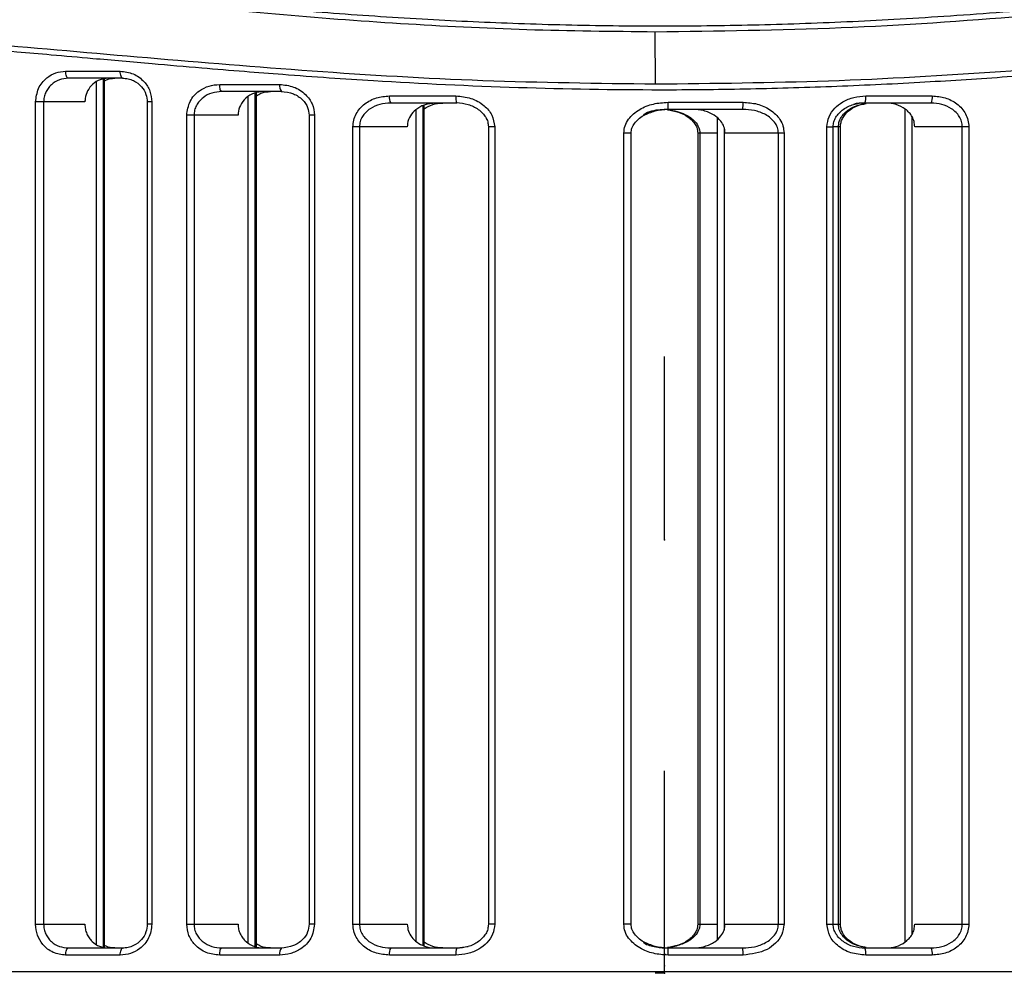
# Model space of a CAD drawing. Header units: millimetres. Extents: x -247 to 109, y -16 to 256.
# Tile 5 of 13: x -19 to 22, y 68 to 109. Entities that reach past the tile are written whole.
import ezdxf

# ---------------------------------------------------------------- set-up
doc = ezdxf.new("R2010")
doc.units = ezdxf.units.MM
doc.header["$PDSIZE"] = -1

msp = doc.modelspace()

# ---------------------------------------------------------------- linework, layer by layer
at = {"color": 7, "linetype": 'Continuous', "lineweight": 25}
for p, q in [((7.603, 105.814), (7.585, 108.007)), ((-17.313, 106.35), (-15.007, 106.35)), ((-14.897, 106.05), (-17.192, 106.05)), ((-15.666, 69.307), (-15.666, 106.05)), ((-16.01, 69.463), (-16.01, 105.896)), ((-15.715, 69.346), (-15.715, 106.013)), ((-10.806, 105.792), (-8.273, 105.792)), ((-8.195, 105.492), (-10.716, 105.492)), ((-9.601, 69.526), (-9.601, 105.272)), ((-9.307, 69.369), (-9.307, 105.429)), ((-9.256, 69.361), (-9.256, 105.438)), ((-3.641, 105.305), (-0.832, 105.305)), ((16.481, 105.305), (19.292, 105.305)), ((-18.583, 70.307), (-18.583, 105.05)), ((-16.499, 105.05), (-18.583, 105.05)), ((-18.244, 105.05), (-18.244, 70.307)), ((-13.865, 105.05), (-13.865, 70.307)), ((-13.669, 105.05), (-13.865, 105.05)), ((-13.669, 105.05), (-13.669, 70.307)), ((-0.79, 105.005), (-3.585, 105.005)), ((-2.217, 69.42), (-2.217, 104.893)), ((-2.175, 69.398), (-2.175, 104.917)), ((8.128, 104.739), (8.129, 105.039)), ((8.129, 105.039), (11.301, 105.039)), ((17.632, 105.005), (16.285, 105.005)), ((19.238, 105.005), (16.44, 105.005)), ((-12.199, 70.307), (-12.199, 104.492)), ((-10.032, 104.492), (-12.199, 104.492)), ((-11.891, 104.492), (-11.891, 70.307)), ((-7.03, 104.492), (-7.03, 70.307)), ((-6.801, 104.492), (-7.03, 104.492)), ((-6.801, 104.492), (-6.801, 70.307)), ((-2.512, 69.591), (-2.512, 104.727)), ((11.285, 104.739), (8.128, 104.739)), ((18.13, 104.759), (18.13, 69.553)), ((18.421, 104.448), (18.421, 69.864)), ((-5.18, 70.307), (-5.18, 104.005)), ((-2.885, 104.005), (-5.18, 104.005)), ((-4.905, 104.005), (-4.905, 70.307)), ((0.542, 104.005), (0.542, 70.307)), ((0.808, 104.005), (0.542, 104.005)), ((0.808, 104.005), (0.808, 70.307)), ((10.208, 104.375), (10.208, 69.669)), ((14.84, 70.307), (14.84, 104.005)), ((14.84, 104.005), (15.108, 104.005)), ((15.108, 70.307), (15.108, 104.005)), ((15.413, 104.005), (15.108, 104.005)), ((15.324, 70.307), (15.324, 104.005)), ((15.413, 70.307), (15.413, 104.005)), ((20.833, 104.005), (18.548, 104.005)), ((20.558, 70.307), (20.558, 104.005)), ((20.833, 104.005), (20.833, 70.307)), ((6.263, 70.307), (6.263, 103.739)), ((6.571, 103.739), (6.263, 103.739)), ((6.571, 70.307), (6.571, 103.739)), ((9.384, 103.739), (9.384, 70.307)), ((10.208, 103.739), (9.384, 103.739)), ((9.471, 103.739), (9.471, 70.307)), ((10.499, 103.963), (10.499, 70.064)), ((13.029, 103.739), (10.54, 103.739)), ((12.792, 70.307), (12.792, 103.739)), ((13.029, 103.739), (13.029, 70.307)), ((-18.583, 70.307), (-16.499, 70.307)), ((-13.669, 70.307), (-13.865, 70.307)), ((-12.199, 70.307), (-10.032, 70.307)), ((-6.801, 70.307), (-7.03, 70.307)), ((-5.18, 70.307), (-2.885, 70.307)), ((0.808, 70.307), (0.542, 70.307)), ((6.571, 70.307), (6.263, 70.307)), ((9.384, 70.307), (10.208, 70.307)), ((10.54, 70.307), (13.029, 70.307)), ((14.84, 70.307), (15.413, 70.307)), ((18.548, 70.307), (20.833, 70.307)), ((-17.192, 69.307), (-14.897, 69.307)), ((-10.716, 69.307), (-8.195, 69.307)), ((-3.585, 69.307), (-0.79, 69.307)), ((-0.79, 69.307), (-0.316, 69.366)), ((8.129, 69.007), (8.128, 69.307)), ((8.128, 69.307), (11.285, 69.307)), ((16.44, 69.307), (19.238, 69.307)), ((-15.007, 69.007), (-17.313, 69.007)), ((-8.273, 69.007), (-10.806, 69.007)), ((-0.832, 69.007), (-3.641, 69.007)), ((11.301, 69.007), (8.129, 69.007)), ((19.292, 69.007), (16.481, 69.007)), ((-53.707, 68.307), (69.611, 68.307))]:
    msp.add_line(p, q, dxfattribs=at)
at = {"color": 7, "linetype": 'Continuous'}
for p, q in [((7.977, 86.557), (7.977, 94.293)), ((7.977, 86.557), (7.977, 94.293)), ((7.977, 86.557), (7.968, 86.557)), ((7.977, 86.557), (7.987, 86.557)), ((7.977, 69.057), (7.977, 76.793)), ((7.977, 68.557), (7.977, 76.293)), ((7.977, 68.237), (7.977, 75.973)), ((7.977, 69.057), (7.987, 69.057)), ((7.977, 68.237), (7.584, 68.237)), ((7.977, 68.557), (7.968, 68.557))]:
    msp.add_line(p, q, dxfattribs=at)
at = {"color": 7, "linetype": 'Continuous', "lineweight": 25, "flags": 128}
for points in [[(-17.192, 106.05), (-17.215, 106.056), (-17.238, 106.073), (-17.259, 106.101), (-17.277, 106.138), (-17.293, 106.184), (-17.304, 106.235), (-17.311, 106.292), (-17.313, 106.35)], [(-14.897, 106.05), (-14.918, 106.056), (-14.939, 106.073), (-14.958, 106.101), (-14.975, 106.138), (-14.988, 106.184), (-14.999, 106.235), (-15.005, 106.292), (-15.007, 106.35)], [(-10.716, 105.492), (-10.734, 105.498), (-10.751, 105.515), (-10.766, 105.542), (-10.78, 105.58), (-10.791, 105.625), (-10.8, 105.677), (-10.805, 105.733), (-10.806, 105.792)], [(-17.313, 69.007), (-17.311, 69.066), (-17.304, 69.122), (-17.293, 69.174), (-17.277, 69.219), (-17.259, 69.257), (-17.238, 69.285), (-17.215, 69.302), (-17.192, 69.307)], [(-15.007, 69.007), (-15.005, 69.066), (-14.999, 69.122), (-14.988, 69.174), (-14.975, 69.219), (-14.958, 69.257), (-14.939, 69.285), (-14.918, 69.302), (-14.897, 69.307)], [(-10.806, 69.007), (-10.805, 69.066), (-10.8, 69.122), (-10.791, 69.174), (-10.78, 69.219), (-10.766, 69.257), (-10.751, 69.285), (-10.734, 69.302), (-10.716, 69.307)]]:
    msp.add_lwpolyline(points, dxfattribs=at)
at = {"color": 7, "linetype": 'Continuous', "lineweight": 25}
for centre, radius, start, end in [((-7.926, 105.722), 0.354, 168.6045, 220.5451), ((-3.195, 105.233), 0.451, 170.7641, 210.2968), ((-0.268, 105.232), 0.569, 172.5718, 203.4739), ((15.899, 105.232), 0.586, 337.2935, 7.2104), ((18.837, 105.233), 0.461, 330.4188, 9.0583), ((9.879, 104.965), 1.424, 350.9014, 3.0102), ((-7.926, 69.077), 0.354, 139.4549, 191.3955), ((-3.195, 69.08), 0.451, 149.7032, 189.2359), ((-0.268, 69.081), 0.569, 156.5261, 187.4282), ((9.879, 69.082), 1.424, 356.9898, 9.0986), ((15.899, 69.081), 0.586, 352.7896, 22.7065), ((18.837, 69.08), 0.461, 350.9417, 29.5812)]:
    msp.add_arc(centre, radius, start, end, dxfattribs=at)
for points, knots in [([(-58.522, 105.347), (-58.5, 105.36), (-58.457, 105.386), (-58.064, 105.607), (-57.439, 105.961), (-56.556, 106.442), (-55.695, 106.882), (-55.013, 107.213), (-54.603, 107.407), (-54.139, 107.619), (-53.736, 107.798), (-53.41, 107.939), (-53.174, 108.039), (-52.905, 108.151), (-52.471, 108.328), (-52.042, 108.497), (-51.328, 108.767), (-50.463, 109.075), (-49.162, 109.496), (-47.762, 109.893), (-45.777, 110.378), (-43.137, 110.871), (-39.683, 111.248), (-35.938, 111.383), (-32.534, 111.307), (-29.559, 111.127), (-27.156, 110.931), (-24.697, 110.694), (-22.387, 110.451), (-20.036, 110.193), (-17.687, 109.934), (-15.489, 109.695), (-14.148, 109.554), (-13.641, 109.501)], [0, 0, 0, 0, 0.050472, 0.100069, 0.149664, 0.199524, 0.250135, 0.264199, 0.279367, 0.29564, 0.313018, 0.319612, 0.327029, 0.335272, 0.344338, 0.366042, 0.372326, 0.403799, 0.43472, 0.468559, 0.500429, 0.563309, 0.625607, 0.68688, 0.749641, 0.783765, 0.819142, 0.853479, 0.887283, 0.914212, 0.948424, 0.980483, 1, 1, 1, 1]), ([(-13.62, 109.252), (-16.044, 109.517), (-20.896, 110.048), (-27.702, 110.791), (-34.043, 111.188), (-39.803, 111.067), (-44.89, 110.393), (-49.234, 109.291), (-52.791, 107.988), (-55.538, 106.712), (-57.393, 105.708), (-58.359, 105.156), (-58.32, 105.173), (-58.305, 105.179)], [0, 0, 0, 0, 0.094411, 0.189028, 0.283393, 0.376905, 0.471285, 0.565873, 0.660188, 0.755204, 0.849632, 0.944283, 1, 1, 1, 1]), ([(-13.641, 109.501), (-12.383, 109.375), (-9.868, 109.122), (-5.981, 108.795), (-2.084, 108.536), (1.86, 108.354), (5.796, 108.261), (9.758, 108.26), (13.72, 108.353), (17.056, 108.505), (19.819, 108.675), (22.019, 108.834), (24.243, 109.017), (26.464, 109.219), (28.571, 109.427), (30.726, 109.651), (32.981, 109.894), (35.136, 110.132), (37.196, 110.358), (39.084, 110.561), (41.051, 110.761), (42.982, 110.942), (44.874, 111.097), (47.563, 111.275), (50.912, 111.385), (54.793, 111.288), (57.766, 111.003), (59.996, 110.661), (61.598, 110.353), (63.104, 110.004), (64.511, 109.624), (65.843, 109.215), (67.216, 108.743), (68.547, 108.232), (69.783, 107.71), (70.854, 107.221), (71.794, 106.764), (72.792, 106.252), (73.683, 105.77), (74.343, 105.409), (74.432, 105.368), (74.477, 105.347)], [0, 0, 0, 0, 0.031417, 0.062805, 0.094826, 0.12527, 0.15681, 0.18806, 0.21891, 0.250625, 0.267514, 0.285233, 0.303786, 0.321706, 0.339855, 0.356148, 0.375854, 0.397226, 0.411851, 0.429947, 0.447507, 0.465181, 0.483264, 0.500801, 0.542619, 0.583505, 0.62502, 0.645672, 0.666467, 0.68777, 0.708071, 0.728371, 0.750225, 0.777187, 0.801644, 0.826009, 0.850715, 0.875387, 0.917528, 0.958008, 1, 1, 1, 1]), ([(74.348, 105.133), (74.316, 105.147), (74.248, 105.176), (73.425, 105.628), (71.832, 106.489), (69.216, 107.731), (65.773, 109.049), (61.539, 110.209), (56.554, 110.981), (50.879, 111.207), (44.613, 110.899), (37.855, 110.203), (30.689, 109.383), (23.196, 108.642), (15.451, 108.104), (10.208, 108.039), (7.585, 108.007)], [0, 0, 0, 0, 0.050454, 0.106164, 0.180376, 0.255284, 0.32977, 0.404385, 0.478837, 0.552592, 0.627001, 0.701505, 0.775662, 0.850441, 0.925164, 1, 1, 1, 1]), ([(7.585, 108.007), (5.778, 108.026), (2.173, 108.065), (-3.187, 108.338), (-8.476, 108.735), (-11.904, 109.079), (-13.62, 109.252)], [0, 0, 0, 0, 0.250445, 0.499616, 0.749363, 1, 1, 1, 1]), ([(-53.75, 102.327), (-53.263, 102.579), (-52.292, 103.083), (-49.808, 104.227), (-46.626, 105.449), (-42.695, 106.601), (-38.066, 107.497), (-32.784, 107.957), (-26.932, 107.955), (-20.619, 107.525), (-13.925, 106.921), (-6.923, 106.342), (0.281, 105.907), (5.166, 105.845), (7.603, 105.814)], [0, 0, 0, 0, 0.0833834, 0.1664591, 0.2501278, 0.3332445, 0.4163966, 0.5002453, 0.5832777, 0.6665214, 0.7502089, 0.8333055, 0.9168503, 1, 1, 1, 1]), ([(69.548, 102.102), (69.187, 102.285), (68.468, 102.651), (66.804, 103.44), (64.735, 104.321), (62.379, 105.188), (59.874, 105.951), (57.31, 106.582), (54.535, 107.098), (51.513, 107.477), (48.27, 107.682), (44.846, 107.728), (41.268, 107.615), (37.597, 107.372), (33.622, 107.041), (29.646, 106.685), (25.769, 106.355), (22.234, 106.085), (18.696, 105.858), (15.068, 105.686), (11.415, 105.58), (7, 105.535), (1.742, 105.625), (-2.921, 105.849), (-6.216, 106.064), (-8.032, 106.195), (-9.828, 106.336), (-11.672, 106.488), (-13.815, 106.673), (-15.934, 106.859), (-17.831, 107.027), (-19.547, 107.175), (-21.248, 107.313), (-23.051, 107.446), (-25.556, 107.605), (-28.769, 107.73), (-32.095, 107.693), (-34.834, 107.541), (-37.051, 107.325), (-39.149, 107.026), (-41.143, 106.655), (-42.98, 106.233), (-44.732, 105.756), (-46.482, 105.207), (-48.158, 104.604), (-49.659, 104), (-50.951, 103.432), (-52.053, 102.913), (-52.983, 102.448), (-53.425, 102.217), (-53.646, 102.102)], [0, 0, 0, 0, 0.031377, 0.062613, 0.093952, 0.125314, 0.150963, 0.175676, 0.20048, 0.225143, 0.250218, 0.275016, 0.299265, 0.323869, 0.347483, 0.375029, 0.397276, 0.417251, 0.437499, 0.458952, 0.479779, 0.499986, 0.534214, 0.569411, 0.580305, 0.591813, 0.60139, 0.612212, 0.624854, 0.640217, 0.651146, 0.660274, 0.67264, 0.683771, 0.695428, 0.722372, 0.749626, 0.767459, 0.785029, 0.802858, 0.820608, 0.838662, 0.855629, 0.874605, 0.897103, 0.91763, 0.937344, 0.958701, 0.979398, 1, 1, 1, 1]), ([(7.603, 105.814), (10.042, 105.839), (14.943, 105.891), (22.192, 106.313), (29.242, 106.89), (36.003, 107.5), (42.381, 107.946), (48.293, 107.965), (53.642, 107.521), (58.343, 106.633), (62.35, 105.476), (65.6, 104.245), (68.145, 103.091), (69.15, 102.581), (69.653, 102.327)], [0, 0, 0, 0, 0.082766, 0.166311, 0.249538, 0.332695, 0.416463, 0.499377, 0.58239, 0.66618, 0.749386, 0.832914, 0.916439, 1, 1, 1, 1]), ([(-18.583, 105.05), (-18.557, 105.248), (-18.505, 105.644), (-18.154, 106.067), (-17.74, 106.308), (-17.455, 106.336), (-17.313, 106.35)], [0, 0, 0, 0, 0.279229, 0.558458, 0.778869, 1, 1, 1, 1]), ([(-17.192, 106.05), (-17.323, 106.037), (-17.586, 106.011), (-17.878, 105.829), (-18.059, 105.63), (-18.163, 105.452), (-18.231, 105.257), (-18.24, 105.119), (-18.244, 105.05)], [0, 0, 0, 0, 0.2501463, 0.4994384, 0.6281705, 0.7496353, 0.8760996, 1, 1, 1, 1]), ([(-15.513, 106.05), (-15.631, 106.038), (-15.867, 106.013), (-16.177, 105.819), (-16.397, 105.539), (-16.49, 105.263), (-16.497, 105.1), (-16.499, 105.05)], [0, 0, 0, 0, 0.236086, 0.472513, 0.698632, 0.90855, 1, 1, 1, 1]), ([(-15.666, 105.942), (-15.647, 105.955), (-15.523, 106.041), (-15.37, 106.046), (-15.241, 106.05)], [0, 0, 0, 0, 0.150764, 1, 1, 1, 1]), ([(-15.007, 106.35), (-14.82, 106.328), (-14.447, 106.284), (-14.006, 105.956), (-13.722, 105.524), (-13.687, 105.208), (-13.669, 105.05)], [0, 0, 0, 0, 0.28011, 0.559487, 0.779519, 1, 1, 1, 1]), ([(-14.917, 106.055), (-14.835, 106.05), (-14.675, 106.039), (-14.389, 105.938), (-14.107, 105.731), (-13.9, 105.399), (-13.876, 105.16), (-13.865, 105.05)], [0, 0, 0, 0, 0.157049, 0.305818, 0.572882, 0.802738, 1, 1, 1, 1]), ([(-12.199, 104.492), (-12.169, 104.695), (-12.109, 105.101), (-11.713, 105.52), (-11.263, 105.752), (-10.959, 105.779), (-10.806, 105.792)], [0, 0, 0, 0, 0.27893, 0.558352, 0.779136, 1, 1, 1, 1]), ([(-8.273, 105.792), (-8.074, 105.771), (-7.675, 105.729), (-7.19, 105.414), (-6.864, 104.982), (-6.822, 104.655), (-6.801, 104.492)], [0, 0, 0, 0, 0.279096, 0.558722, 0.779537, 1, 1, 1, 1]), ([(-10.716, 105.492), (-10.858, 105.48), (-11.141, 105.455), (-11.465, 105.283), (-11.673, 105.087), (-11.794, 104.907), (-11.875, 104.707), (-11.886, 104.563), (-11.891, 104.492)], [0, 0, 0, 0, 0.249983, 0.499597, 0.629507, 0.749823, 0.876819, 1, 1, 1, 1]), ([(-8.947, 105.492), (-9.083, 105.478), (-9.356, 105.451), (-9.709, 105.238), (-9.947, 104.935), (-10.027, 104.665), (-10.032, 104.522), (-10.032, 104.492)], [0, 0, 0, 0, 0.253958, 0.508595, 0.742102, 0.945783, 1, 1, 1, 1]), ([(-9.256, 105.309), (-9.192, 105.352), (-9.013, 105.471), (-8.799, 105.483), (-8.662, 105.492)], [0, 0, 0, 0, 0.361623, 1, 1, 1, 1]), ([(-8.21, 105.497), (-8.034, 105.477), (-7.704, 105.439), (-7.312, 105.177), (-7.071, 104.846), (-7.043, 104.603), (-7.03, 104.492)], [0, 0, 0, 0, 0.309746, 0.580051, 0.808613, 1, 1, 1, 1]), ([(-5.18, 104.005), (-5.173, 104.099), (-5.16, 104.287), (-5.051, 104.55), (-4.891, 104.783), (-4.617, 105.037), (-4.195, 105.258), (-3.825, 105.29), (-3.641, 105.305)], [0, 0, 0, 0, 0.124007, 0.250357, 0.373321, 0.500937, 0.75085, 1, 1, 1, 1]), ([(-0.832, 105.305), (-0.617, 105.286), (-0.188, 105.247), (0.346, 104.949), (0.729, 104.518), (0.781, 104.176), (0.808, 104.005)], [0, 0, 0, 0, 0.279652, 0.559496, 0.779961, 1, 1, 1, 1]), ([(14.84, 104.005), (14.859, 104.15), (14.896, 104.439), (15.158, 104.801), (15.521, 105.081), (15.975, 105.269), (16.312, 105.293), (16.481, 105.305)], [0, 0, 0, 0, 0.185971, 0.372348, 0.559858, 0.779869, 1, 1, 1, 1]), ([(19.292, 105.305), (19.476, 105.29), (19.846, 105.259), (20.268, 105.038), (20.543, 104.784), (20.703, 104.552), (20.811, 104.289), (20.826, 104.1), (20.833, 104.005)], [0, 0, 0, 0, 0.24876, 0.498271, 0.626074, 0.749285, 0.873891, 1, 1, 1, 1]), ([(-3.585, 105.005), (-3.737, 104.994), (-4.042, 104.972), (-4.401, 104.812), (-4.641, 104.62), (-4.786, 104.44), (-4.885, 104.233), (-4.899, 104.08), (-4.905, 104.005)], [0, 0, 0, 0, 0.249462, 0.499506, 0.63111, 0.750073, 0.877984, 1, 1, 1, 1]), ([(-1.678, 105.005), (-1.845, 104.989), (-2.15, 104.96), (-2.521, 104.748), (-2.768, 104.476), (-2.874, 104.213), (-2.882, 104.052), (-2.885, 104.005)], [0, 0, 0, 0, 0.290814, 0.527642, 0.723003, 0.919467, 1, 1, 1, 1]), ([(-2.175, 104.759), (-2.057, 104.83), (-1.814, 104.976), (-1.531, 104.995), (-1.385, 105.005)], [0, 0, 0, 0, 0.48555, 1, 1, 1, 1]), ([(-0.805, 105.026), (-0.64, 105.01), (-0.315, 104.977), (0.056, 104.795), (0.296, 104.592), (0.433, 104.414), (0.525, 104.215), (0.538, 104.075), (0.544, 104.005)], [0, 0, 0, 0, 0.267025, 0.527028, 0.652375, 0.772852, 0.887862, 1, 1, 1, 1]), ([(6.263, 103.739), (6.274, 103.844), (6.296, 104.053), (6.452, 104.327), (6.666, 104.558), (7.009, 104.797), (7.504, 104.997), (7.92, 105.025), (8.129, 105.039)], [0, 0, 0, 0, 0.125054, 0.250227, 0.370775, 0.50092, 0.749957, 1, 1, 1, 1]), ([(11.301, 105.039), (11.5, 105.025), (11.897, 104.997), (12.364, 104.79), (12.678, 104.544), (12.868, 104.311), (13.001, 104.04), (13.019, 103.84), (13.029, 103.739)], [0, 0, 0, 0, 0.249427, 0.49868, 0.627637, 0.749411, 0.87456, 1, 1, 1, 1]), ([(15.106, 104.005), (15.112, 104.074), (15.125, 104.214), (15.216, 104.412), (15.352, 104.59), (15.592, 104.794), (15.963, 104.977), (16.29, 105.01), (16.455, 105.026)], [0, 0, 0, 0, 0.111439, 0.226177, 0.346237, 0.471815, 0.73225, 1, 1, 1, 1]), ([(15.324, 104.005), (15.332, 104.082), (15.348, 104.242), (15.464, 104.452), (15.628, 104.632), (15.888, 104.816), (16.168, 104.942), (16.382, 104.962), (16.438, 104.968)], [0, 0, 0, 0, 0.144148, 0.299048, 0.438701, 0.598077, 0.895792, 1, 1, 1, 1]), ([(15.411, 104.005), (15.416, 104.066), (15.427, 104.187), (15.518, 104.423), (15.73, 104.682), (16.083, 104.901), (16.357, 104.96), (16.496, 104.99)], [0, 0, 0, 0, 0.1152703, 0.2315927, 0.4756006, 0.7340356, 1, 1, 1, 1]), ([(16.44, 105.005), (16.277, 105.006), (16.112, 105.006), (15.963, 104.945), (15.96, 104.944)], [0, 0, 0, 0, 0.9852961, 1, 1, 1, 1]), ([(18.548, 104.005), (18.542, 104.079), (18.531, 104.225), (18.445, 104.427), (18.319, 104.606), (18.103, 104.801), (17.772, 104.97), (17.484, 104.993), (17.34, 105.005)], [0, 0, 0, 0, 0.125377, 0.250092, 0.372817, 0.500602, 0.750381, 1, 1, 1, 1]), ([(20.558, 104.005), (20.552, 104.08), (20.539, 104.234), (20.438, 104.441), (20.292, 104.622), (20.053, 104.813), (19.694, 104.972), (19.39, 104.994), (19.238, 105.005)], [0, 0, 0, 0, 0.122563, 0.251126, 0.370074, 0.501738, 0.751134, 1, 1, 1, 1]), ([(6.571, 103.739), (6.578, 103.81), (6.593, 103.955), (6.709, 104.159), (6.878, 104.33), (7.011, 104.443), (7.093, 104.476), (7.096, 104.477)], [0, 0, 0, 0, 0.22262, 0.461609, 0.71914, 0.991123, 1, 1, 1, 1]), ([(8.128, 104.739), (8.018, 104.734), (7.673, 104.716), (7.298, 104.658), (7.098, 104.513), (7.092, 104.508)], [0, 0, 0, 0, 0.31011, 0.977701, 1, 1, 1, 1]), ([(7.096, 104.477), (7.255, 104.553), (7.582, 104.708), (7.943, 104.732), (8.128, 104.744)], [0, 0, 0, 0, 0.488688, 1, 1, 1, 1]), ([(8.102, 104.725), (8.259, 104.697), (8.569, 104.643), (8.921, 104.465), (9.15, 104.273), (9.281, 104.109), (9.369, 103.927), (9.379, 103.801), (9.384, 103.739)], [0, 0, 0, 0, 0.272693, 0.536245, 0.662285, 0.782153, 0.894151, 1, 1, 1, 1]), ([(8.117, 104.721), (8.131, 104.72), (8.382, 104.705), (8.797, 104.576), (9.231, 104.296), (9.408, 104.033), (9.463, 103.864), (9.469, 103.78), (9.471, 103.739)], [0, 0, 0, 0, 0.022345, 0.418363, 0.708145, 0.862425, 0.932572, 1, 1, 1, 1]), ([(10.54, 103.739), (10.53, 103.831), (10.51, 104.013), (10.346, 104.28), (10.056, 104.532), (9.64, 104.707), (9.323, 104.729), (9.172, 104.739)], [0, 0, 0, 0, 0.146214, 0.291841, 0.490421, 0.757167, 1, 1, 1, 1]), ([(12.792, 103.739), (12.783, 103.819), (12.765, 103.986), (12.637, 104.2), (12.459, 104.381), (12.181, 104.563), (11.781, 104.71), (11.451, 104.729), (11.285, 104.739)], [0, 0, 0, 0, 0.120254, 0.250209, 0.367278, 0.50079, 0.750299, 1, 1, 1, 1]), ([(-17.313, 69.007), (-17.494, 69.03), (-17.855, 69.075), (-18.274, 69.408), (-18.535, 69.84), (-18.567, 70.151), (-18.583, 70.307)], [0, 0, 0, 0, 0.280008, 0.559205, 0.779295, 1, 1, 1, 1]), ([(-18.244, 70.307), (-18.24, 70.239), (-18.231, 70.1), (-18.163, 69.905), (-18.059, 69.727), (-17.878, 69.528), (-17.585, 69.347), (-17.323, 69.32), (-17.192, 69.307)], [0, 0, 0, 0, 0.124142, 0.250891, 0.372329, 0.501103, 0.750368, 1, 1, 1, 1]), ([(-16.499, 70.307), (-16.495, 70.24), (-16.488, 70.104), (-16.425, 69.91), (-16.33, 69.733), (-16.162, 69.534), (-15.888, 69.348), (-15.639, 69.321), (-15.513, 69.307)], [0, 0, 0, 0, 0.12488, 0.250504, 0.374801, 0.500798, 0.750015, 1, 1, 1, 1]), ([(-13.669, 70.307), (-13.698, 70.107), (-13.755, 69.706), (-14.134, 69.287), (-14.566, 69.049), (-14.86, 69.021), (-15.007, 69.007)], [0, 0, 0, 0, 0.279038, 0.55841, 0.779002, 1, 1, 1, 1]), ([(-13.865, 70.307), (-13.876, 70.197), (-13.9, 69.959), (-14.107, 69.627), (-14.389, 69.42), (-14.675, 69.319), (-14.834, 69.308), (-14.917, 69.302)], [0, 0, 0, 0, 0.196819, 0.426776, 0.694001, 0.842613, 1, 1, 1, 1]), ([(-10.806, 69.007), (-11, 69.029), (-11.387, 69.071), (-11.847, 69.394), (-12.144, 69.828), (-12.181, 70.147), (-12.199, 70.307)], [0, 0, 0, 0, 0.280191, 0.559665, 0.779583, 1, 1, 1, 1]), ([(-11.891, 70.307), (-11.886, 70.236), (-11.875, 70.091), (-11.794, 69.891), (-11.672, 69.711), (-11.464, 69.515), (-11.141, 69.344), (-10.858, 69.32), (-10.716, 69.307)], [0, 0, 0, 0, 0.123515, 0.250905, 0.371191, 0.501141, 0.750304, 1, 1, 1, 1]), ([(-10.032, 70.307), (-10.028, 70.238), (-10.019, 70.098), (-9.947, 69.9), (-9.838, 69.722), (-9.649, 69.524), (-9.349, 69.346), (-9.081, 69.32), (-8.947, 69.307)], [0, 0, 0, 0, 0.124587, 0.250429, 0.374082, 0.500782, 0.750296, 1, 1, 1, 1]), ([(-6.801, 70.307), (-6.835, 70.101), (-6.904, 69.687), (-7.332, 69.274), (-7.802, 69.046), (-8.116, 69.02), (-8.273, 69.007)], [0, 0, 0, 0, 0.2786559, 0.5584491, 0.7795391, 1, 1, 1, 1]), ([(-7.03, 70.307), (-7.043, 70.197), (-7.071, 69.954), (-7.311, 69.624), (-7.703, 69.361), (-8.033, 69.323), (-8.21, 69.302)], [0, 0, 0, 0, 0.190873, 0.418576, 0.689196, 1, 1, 1, 1]), ([(-3.641, 69.007), (-3.825, 69.023), (-4.194, 69.054), (-4.616, 69.275), (-4.89, 69.529), (-5.05, 69.761), (-5.159, 70.023), (-5.173, 70.212), (-5.18, 70.307)], [0, 0, 0, 0, 0.24876, 0.498271, 0.626074, 0.749285, 0.873891, 1, 1, 1, 1]), ([(-4.905, 70.307), (-4.899, 70.232), (-4.885, 70.079), (-4.785, 69.872), (-4.639, 69.691), (-4.4, 69.5), (-4.041, 69.34), (-3.737, 69.318), (-3.585, 69.307)], [0, 0, 0, 0, 0.122563, 0.251126, 0.370074, 0.501738, 0.751134, 1, 1, 1, 1]), ([(-2.885, 70.307), (-2.875, 70.209), (-2.854, 70.014), (-2.7, 69.751), (-2.467, 69.529), (-2.139, 69.363), (-1.859, 69.31), (-1.698, 69.308), (-1.678, 69.307)], [0, 0, 0, 0, 0.167273, 0.334104, 0.511699, 0.719422, 0.965231, 1, 1, 1, 1]), ([(0.808, 70.307), (0.789, 70.163), (0.752, 69.874), (0.491, 69.512), (0.127, 69.232), (-0.326, 69.044), (-0.663, 69.019), (-0.832, 69.007)], [0, 0, 0, 0, 0.185971, 0.372348, 0.559858, 0.779869, 1, 1, 1, 1]), ([(0.544, 70.307), (0.538, 70.238), (0.525, 70.098), (0.434, 69.9), (0.297, 69.723), (0.058, 69.519), (-0.313, 69.336), (-0.64, 69.303), (-0.805, 69.286)], [0, 0, 0, 0, 0.111461, 0.22621, 0.346273, 0.471849, 0.732272, 1, 1, 1, 1]), ([(8.129, 69.007), (7.921, 69.022), (7.506, 69.05), (6.917, 69.284), (6.508, 69.623), (6.296, 69.992), (6.274, 70.202), (6.263, 70.307)], [0, 0, 0, 0, 0.249069, 0.498969, 0.748606, 0.874102, 1, 1, 1, 1]), ([(7.096, 69.569), (7.094, 69.57), (7.012, 69.603), (6.879, 69.716), (6.709, 69.887), (6.593, 70.09), (6.578, 70.237), (6.571, 70.307)], [0, 0, 0, 0, 0.0076877, 0.2799283, 0.5370607, 0.7759382, 1, 1, 1, 1]), ([(9.384, 70.307), (9.379, 70.245), (9.368, 70.119), (9.281, 69.937), (9.149, 69.773), (8.919, 69.581), (8.567, 69.404), (8.258, 69.349), (8.101, 69.322)], [0, 0, 0, 0, 0.10662, 0.2185255, 0.3382354, 0.4645893, 0.7288049, 1, 1, 1, 1]), ([(9.471, 70.307), (9.469, 70.266), (9.463, 70.183), (9.408, 70.013), (9.231, 69.751), (8.852, 69.5), (8.455, 69.379), (8.207, 69.331), (8.13, 69.327), (8.117, 69.326)], [0, 0, 0, 0, 0.067351, 0.137425, 0.291571, 0.58104, 0.871173, 0.977728, 1, 1, 1, 1]), ([(9.172, 69.307), (9.34, 69.32), (9.668, 69.345), (10.084, 69.533), (10.362, 69.785), (10.514, 70.048), (10.532, 70.225), (10.54, 70.307)], [0, 0, 0, 0, 0.2704885, 0.5259138, 0.7160469, 0.8687116, 1, 1, 1, 1]), ([(11.285, 69.307), (11.451, 69.317), (11.781, 69.337), (12.181, 69.484), (12.459, 69.666), (12.637, 69.846), (12.765, 70.061), (12.783, 70.227), (12.792, 70.307)], [0, 0, 0, 0, 0.250138, 0.49927, 0.632616, 0.749618, 0.879654, 1, 1, 1, 1]), ([(13.029, 70.307), (13.008, 70.158), (12.968, 69.859), (12.685, 69.496), (12.159, 69.11), (11.655, 69.049), (11.301, 69.007)], [0, 0, 0, 0, 0.186817, 0.374387, 0.561744, 1, 1, 1, 1]), ([(16.481, 69.007), (16.266, 69.027), (15.837, 69.066), (15.302, 69.364), (14.919, 69.794), (14.867, 70.136), (14.84, 70.307)], [0, 0, 0, 0, 0.279652, 0.559496, 0.779961, 1, 1, 1, 1]), ([(16.455, 69.286), (16.29, 69.303), (15.964, 69.336), (15.593, 69.518), (15.354, 69.721), (15.217, 69.899), (15.124, 70.097), (15.112, 70.238), (15.106, 70.307)], [0, 0, 0, 0, 0.267047, 0.5270624, 0.6524108, 0.772885, 0.8878832, 1, 1, 1, 1]), ([(16.436, 69.345), (16.381, 69.35), (16.167, 69.37), (15.886, 69.498), (15.626, 69.682), (15.463, 69.862), (15.348, 70.071), (15.332, 70.231), (15.324, 70.307)], [0, 0, 0, 0, 0.1042856, 0.402699, 0.5622356, 0.7020905, 0.8563462, 1, 1, 1, 1]), ([(16.495, 69.323), (16.356, 69.353), (16.082, 69.413), (15.728, 69.632), (15.517, 69.891), (15.427, 70.127), (15.416, 70.247), (15.411, 70.307)], [0, 0, 0, 0, 0.266283, 0.52557, 0.769138, 0.885424, 1, 1, 1, 1]), ([(17.34, 69.307), (17.484, 69.319), (17.771, 69.343), (18.102, 69.511), (18.318, 69.706), (18.445, 69.885), (18.531, 70.088), (18.542, 70.234), (18.548, 70.307)], [0, 0, 0, 0, 0.248922, 0.498403, 0.626389, 0.749383, 0.874468, 1, 1, 1, 1]), ([(19.238, 69.307), (19.39, 69.318), (19.695, 69.341), (20.054, 69.501), (20.294, 69.692), (20.439, 69.873), (20.539, 70.08), (20.552, 70.233), (20.558, 70.307)], [0, 0, 0, 0, 0.249462, 0.499506, 0.63111, 0.750073, 0.877984, 1, 1, 1, 1]), ([(20.833, 70.307), (20.826, 70.214), (20.813, 70.025), (20.704, 69.763), (20.544, 69.53), (20.269, 69.276), (19.847, 69.054), (19.477, 69.023), (19.292, 69.007)], [0, 0, 0, 0, 0.124007, 0.250357, 0.373321, 0.500937, 0.75085, 1, 1, 1, 1]), ([(-8.662, 69.307), (-8.799, 69.316), (-9.013, 69.329), (-9.192, 69.447), (-9.256, 69.49)], [0, 0, 0, 0, 0.638064, 1, 1, 1, 1]), ([(-1.385, 69.307), (-1.53, 69.317), (-1.813, 69.337), (-2.056, 69.482), (-2.175, 69.553)], [0, 0, 0, 0, 0.513107, 1, 1, 1, 1]), ([(7.092, 69.538), (7.099, 69.534), (7.246, 69.426), (7.501, 69.38), (7.842, 69.316), (8.017, 69.311), (8.128, 69.307)], [0, 0, 0, 0, 0.022121, 0.511355, 0.691034, 1, 1, 1, 1]), ([(8.128, 69.302), (7.944, 69.314), (7.583, 69.338), (7.256, 69.493), (7.096, 69.569)], [0, 0, 0, 0, 0.508876, 1, 1, 1, 1]), ([(-15.241, 69.307), (-15.37, 69.312), (-15.523, 69.317), (-15.647, 69.403), (-15.666, 69.416)], [0, 0, 0, 0, 0.847586, 1, 1, 1, 1])]:
    msp.add_open_spline(points, degree=3, knots=knots, dxfattribs=at)
at = {"color": 7, "linetype": 'Continuous'}
for p in [(7.977, 86.557), (7.977, 86.557), (7.977, 69.057), (7.977, 68.557), (7.977, 68.237)]:
    msp.add_point(p, dxfattribs=at)

doc.saveas('drawing.dxf')
